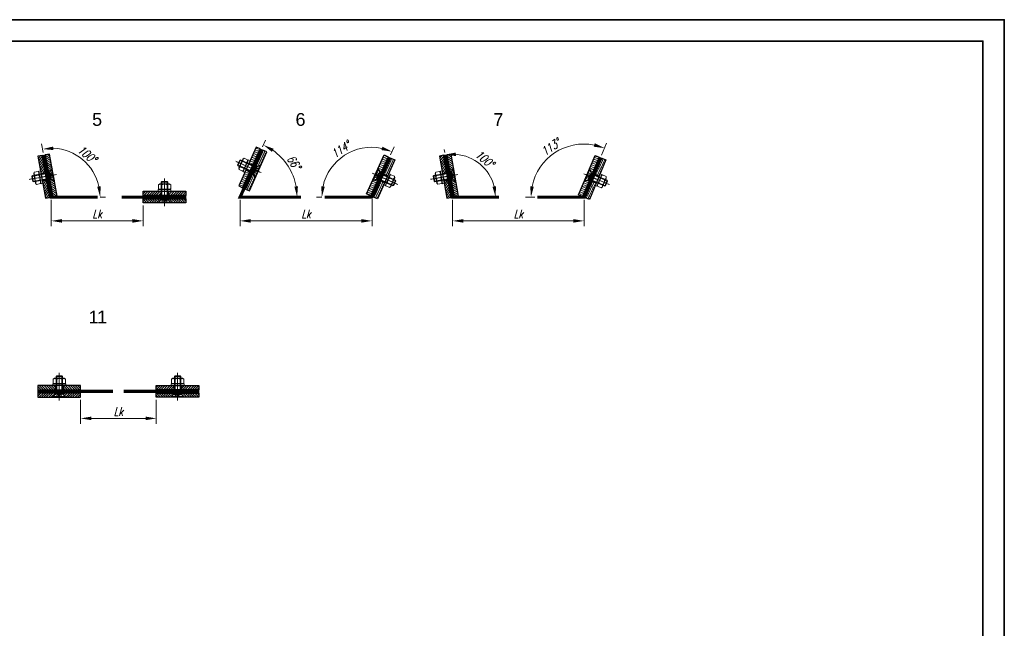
# Model space of a CAD drawing. Header units: millimetres. Extents: x -176817 to 571382, y -58489 to 156123.
# Tile 82 of 256: x -156463 to -151853, y 93933 to 96783. Entities that reach past the tile are written whole.
import ezdxf

# ---------------------------------------------------------------- set-up
doc = ezdxf.new("R2010")
doc.units = ezdxf.units.MM
doc.header["$LTSCALE"] = 0.2
for name, pattern in [('AM_ISO02W050', [7.5, 6, -1.5]), ('AM_ISO02W050x2', [3.75, 3, -0.75]), ('AM_ISO08W050', [18, 12, -1.5, 3, -1.5]), ('AM_ISO08W050x2', [9, 6, -0.75, 1.5, -0.75]), ('HIDDEN', [9.525, 6.35, -3.175])]:
    doc.linetypes.add(name, pattern=pattern)
doc.layers.get('Defpoints').update_dxf_attribs({"lineweight": 13})
for name, color, linetype, lineweight in [('-A Siatka', 30, 'Continuous', 35), ('-AAA Kontur', 7, 'Continuous', 35), ('-AAA Widok', 2, 'Continuous', 30), ('-AAA Wymiar', 1, 'Continuous', 18), ('AM_0N', 7, 'Continuous', 13), ('AM_3N', 6, 'AM_ISO02W050', 13), ('AM_4N', 3, 'Continuous', 13), ('AM_7N', 4, 'AM_ISO08W050', 13), ('AM_8', 1, 'Continuous', 13)]:
    doc.layers.add(name, color=color, linetype=linetype, lineweight=lineweight)
doc.layers.add('-AAA L-Opis', color=3, linetype='Continuous')
doc.styles.get("Standard").update_dxf_attribs({"font": 'arial.ttf'})
doc.styles.add('WYMIARY', font='ROMANS.shx', dxfattribs={"width": 0.75, "oblique": 15})
doc.dimstyles.new('1 do 20', dxfattribs={"dimscale": 20, "dimtxt": 2, "dimasz": 2.5, "dimexe": 1.25, "dimexo": 0.625, "dimtad": 1, "dimdec": 1, "dimtxsty": 'WYMIARY', "dimcen": 2.5, "dimclrd": 256, "dimclre": 256, "dimclrt": 5, "dimadec": 0, "dimazin": 0, "dimtfac": 1, "dimtdec": 1, "dimtmove": 0, "dimatfit": 3, "dimfxl": 1.25, "dimlwd": -1, "dimlwe": -1, "dimarcsym": 0})

# ---------------------------------------------------------------- blocks, each defined once
blk = doc.blocks.new('*U1058')
at = {"layer": 'AM_0N'}
for p, q in [((5.65, -1), (-5.65, -1)), ((-5.65, -1), (-5.65, -1.65)), ((5.65, -1.65), (-5.65, -1.65)), ((-5.65, -1.65), (-2.39, -4.91)), ((-3, -6.3), (-2.39, -5.69)), ((3, -6.3), (-3, -6.3)), ((-3, -20.39), (-3, -6.3)), ((2.39, -4.91), (-2.39, -4.91)), ((-2.39, -5.69), (-2.39, -4.91)), ((5.65, -1.65), (2.39, -4.91)), ((2.39, -5.69), (2.39, -4.91)), ((3, -6.3), (2.39, -5.69)), ((3, -20.39), (3, -6.3)), ((5.65, -1.65), (5.65, -1)), ((3, -20.39), (-3, -20.39)), ((-2.39, -21), (-3, -20.39)), ((-2.39, -21), (2.39, -21)), ((2.39, -21), (3, -20.39))]:
    blk.add_line(p, q, dxfattribs=at)
at = {"layer": 'AM_3N', "linetype": 'AM_ISO02W050x2'}
for p, q in [((-3.4, -1), (0, -5.36)), ((-0.71, -4.45), (-0.71, -1)), ((0.71, -4.45), (-0.71, -4.45)), ((3.4, -1), (0, -5.36)), ((0.71, -4.45), (0.71, -1))]:
    blk.add_line(p, q, dxfattribs=at)
at = {"layer": 'AM_4N'}
for p, q in [((-2.39, -5.69), (-2.39, -6.3)), ((-2.39, -6.3), (-2.39, -21)), ((2.39, -5.69), (2.39, -6.3)), ((2.39, -6.3), (2.39, -21))]:
    blk.add_line(p, q, dxfattribs=at)
at = {"layer": 'AM_7N', "linetype": 'AM_ISO08W050x2'}
blk.add_line((0, 2), (0, -24), dxfattribs=at)
blk = doc.blocks.new('*U1059')
at = {"layer": 'AM_0N'}
for p, q in [((6, -12), (-6, -12)), ((-6, -12), (-6, -13.6)), ((-6, -13.6), (6, -13.6)), ((6, -13.6), (6, -12))]:
    blk.add_line(p, q, dxfattribs=at)
at = {"layer": 'AM_7N', "linetype": 'AM_ISO08W050x2'}
blk.add_line((0, -16.6), (0, -9), dxfattribs=at)
blk = doc.blocks.new('*U1060')
at = {"layer": 'AM_0N'}
for p, q in [((-5.77, -14.36), (-4.45, -13.6)), ((-5.77, -14.36), (-5.77, -18.04)), ((-5.77, -18.04), (-4.45, -18.8)), ((4.45, -13.6), (-4.45, -13.6)), ((-2.89, -14.36), (-2.89, -18.04)), ((2.89, -14.36), (2.89, -18.04)), ((5.78, -14.36), (4.45, -13.6)), ((5.78, -18.04), (4.45, -18.8)), ((5.78, -14.36), (5.78, -18.04)), ((4.45, -18.8), (-4.45, -18.8))]:
    blk.add_line(p, q, dxfattribs=at)
for centre, radius, start, end in [((-4.33, -16.47), 2.55, 55.56153, 115.56153), ((-4.33, -15.93), 2.55, 244.43847, 304.43847), ((0, -23.46), 9.54, 72.38303, 107.61697), ((0, -8.94), 9.54, 252.38303, 287.61697), ((4.33, -16.47), 2.55, 64.43847, 124.43847), ((4.33, -15.93), 2.55, 235.56153, 295.56153)]:
    blk.add_arc(centre, radius, start, end, dxfattribs=at)
at = {"layer": 'AM_7N', "linetype": 'AM_ISO08W050x2'}
blk.add_line((0, -10.6), (0, -21.8), dxfattribs=at)
blk = doc.blocks.new('okucie')
at = {"layer": 'AM_8'}
h = blk.add_hatch(dxfattribs=at)
h.set_pattern_fill('ANSI31', color=256, scale=0.5, style=0)
h.set_pattern_definition([(45, (-21727.3335, 85443.8012), (-1.122532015, 1.122532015), [])])
h.paths.add_polyline_path([(-3.5, -5), (-3.5, -3.8), (-6.3, -1), (-20, -1), (-20, -5)])
h.paths.add_polyline_path([(20, -5), (20, -1), (6.3, -1), (3.5, -3.8), (3.5, -5)])
h = blk.add_hatch(dxfattribs=at)
h.set_pattern_fill('ANSI31', color=256, scale=0.5, angle=90, style=0)
h.set_pattern_definition([(135, (-21776.6445, 85446.8), (-1.122532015, -1.122532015), [])])
h.paths.add_polyline_path([(-3.5, -8), (-20, -8), (-20, -12), (-3.5, -12)])
h.paths.add_polyline_path([(20, -8), (3.5, -8), (3.5, -12), (6, -12), (20, -12)])
at = {"layer": '-AAA Widok'}
for p, q in [((-3.5, -3.8, 0), (3.5, -3.8, 0)), ((-3.5, -12, 0), (-3.5, -8)), ((3.5, -12, 0), (3.5, -8))]:
    blk.add_line(p, q, dxfattribs=at)
for points in [[(-20, -5), (20, -5), (20, -1), (-20, -1)], [(-20, -12), (20, -12), (20, -8), (-20, -8)]]:
    blk.add_lwpolyline(points, close=True, dxfattribs=at)
at = {"layer": '-AAA Widok', "elevation": 0}
blk.add_lwpolyline([(-20, -5), (20, -5), (20, -1), (-20, -1)], close=True, dxfattribs=at)
for points in [[(-6.3, -1), (-3.5, -3.8), (-3.5, -5)], [(6.3, -1), (3.5, -3.8), (3.5, -5)]]:
    blk.add_lwpolyline(points, dxfattribs=at)
at = {"layer": '-AAA Wymiar'}
for p, q in [((-20, -8), (-20, -5)), ((20, -8), (20, -5))]:
    blk.add_line(p, q, dxfattribs=at)
at = {"layer": 'AM_0N'}
for name in ['*U1058', '*U1059', '*U1060']:
    blk.add_blockref(name, (0, 0), dxfattribs=at)
blk = doc.blocks.new('*D175')
at = {"layer": '-AAA Wymiar', "transparency": 16777216}
for p, q in [((-156353.3, 96161), (-156360.6, 96201.5)), ((-156086, 95951.9), (-156061.7, 95951.9))]:
    blk.add_line(p, q, dxfattribs=at)
blk.add_arc((-156315.4, 95951.9), 228.7, 12.5531, 87.7185, dxfattribs=at)
for points in [[(-156305.7, 96172.1), (-156306.8, 96188.7), (-156356.1, 96176.9)], [(-156083.9, 96002.5), (-156100.4, 96000.7), (-156086.7, 95951.9)]]:
    blk.add_solid(points, dxfattribs=at)
at = {"layer": 'Defpoints', "color": 0, "transparency": 16777216}
for p in [(-156351, 96148.7, 0), (-156124.5, 96077.9), (-156315.4, 95951.9, 0), (-156315.4, 95951.9, 0), (-156098.5, 95951.9, 0)]:
    blk.add_point(p, dxfattribs=at)
at = {"layer": '-AAA Wymiar', "color": 5, "transparency": 16777216, "insert": (-156148, 96152.4), "char_height": 40, "attachment_point": 5, "rotation": 320.1358, "style": 'WYMIARY'}
blk.add_mtext('100°', dxfattribs=at)
blk = doc.blocks.new('*D176')
at = {"layer": '-AAA Wymiar', "transparency": 16777216}
blk.add_line((-155326, 96186.5), (-155311.7, 96218.4), dxfattribs=at)
blk.add_arc((-155431.3, 95951.9), 267.1, 10.7418, 55.0847, dxfattribs=at)
for points in [[(-155282.5, 96163.7), (-155274.3, 96178.2), (-155321.9, 96195.6)], [(-155160.6, 96002.5), (-155177.2, 96000.9), (-155164.2, 95951.9)]]:
    blk.add_solid(points, dxfattribs=at)
at = {"layer": 'Defpoints', "color": 0, "transparency": 16777216}
for p in [(-155331.1, 96175.1, 0), (-155183.6, 96051.7), (-155431.3, 95951.9, 0), (-155431.3, 95951.9, 0), (-155146.1, 95951.9, 0)]:
    blk.add_point(p, dxfattribs=at)
at = {"layer": '-AAA Wymiar', "color": 5, "transparency": 16777216, "insert": (-155179.8, 96114.7), "char_height": 40, "attachment_point": 5, "rotation": 302.9133, "style": 'WYMIARY'}
blk.add_mtext('66°', dxfattribs=at)
blk = doc.blocks.new('*D177')
at = {"layer": '-AAA Wymiar', "transparency": 16777216}
for p, q in [((-154726.8, 96149.3), (-154709.6, 96187.5)), ((-155048.4, 95951.9), (-155073.6, 95951.9))]:
    blk.add_line(p, q, dxfattribs=at)
blk.add_arc((-154815.4, 95951.9), 233.2, 78.1331, 167.6935, dxfattribs=at)
for points in [[(-154764.8, 96188.1), (-154770, 96172.2), (-154719.9, 96164.7)], [(-155035, 96000.7), (-155051.5, 96002.5), (-155048.6, 95951.9)]]:
    blk.add_solid(points, dxfattribs=at)
at = {"layer": 'Defpoints', "color": 0, "transparency": 16777216}
for p in [(-154871.3, 96178.3), (-154731.9, 96137.9, 0), (-155035.9, 95951.9, 0), (-154815.4, 95951.9, 0), (-154815.4, 95951.9, 0)]:
    blk.add_point(p, dxfattribs=at)
at = {"layer": '-AAA Wymiar', "color": 5, "transparency": 16777216, "insert": (-154959.8, 96175), "char_height": 40, "attachment_point": 5, "rotation": 32.9133, "style": 'WYMIARY'}
blk.add_mtext('114°', dxfattribs=at)
blk = doc.blocks.new('*D178')
at = {"layer": '-AAA Wymiar', "transparency": 16777216}
blk.add_line((-154473.2, 96161.2), (-154475.5, 96174.5), dxfattribs=at)
blk.add_arc((-154436.3, 95951.9), 201, 14.2889, 85.7185, dxfattribs=at)
for points in [[(-154420.8, 96144), (-154421.7, 96160.7), (-154471.2, 96149.9)], [(-154233.2, 96002.6), (-154249.7, 96000.5), (-154235.2, 95951.9)]]:
    blk.add_solid(points, dxfattribs=at)
at = {"layer": 'Defpoints', "color": 0, "transparency": 16777216}
for p in [(-154471, 96148.9, 0), (-154268.3, 96062.4), (-154436.3, 95951.9, 0), (-154436.3, 95951.9, 0), (-154219.5, 95951.9, 0)]:
    blk.add_point(p, dxfattribs=at)
at = {"layer": '-AAA Wymiar', "color": 5, "transparency": 16777216, "insert": (-154286.2, 96130.8), "char_height": 40, "attachment_point": 5, "rotation": 320.0037, "style": 'WYMIARY'}
blk.add_mtext('100°', dxfattribs=at)
blk = doc.blocks.new('*D179')
at = {"layer": '-AAA Wymiar', "transparency": 16777216}
for p, q in [((-153739.2, 96148), (-153715.6, 96204.3)), ((-154051.6, 95951.9), (-154094.6, 95951.9))]:
    blk.add_line(p, q, dxfattribs=at)
blk.add_arc((-153821, 95951.9), 248.5, 78.8775, 168.4543, dxfattribs=at)
for points in [[(-153770.7, 96203.8), (-153775.5, 96187.8), (-153725.3, 96181.3)], [(-154056.3, 96000.8), (-154072.9, 96002.5), (-154069.6, 95951.9)]]:
    blk.add_solid(points, dxfattribs=at)
at = {"layer": 'Defpoints', "color": 0, "transparency": 16777216}
for p in [(-153884.9, 96192.1), (-153744, 96136.5, 0), (-154039.1, 95951.9, 0), (-153821, 95951.9, 0), (-153821, 95951.9, 0)]:
    blk.add_point(p, dxfattribs=at)
at = {"layer": '-AAA Wymiar', "color": 5, "transparency": 16777216, "insert": (-153976.8, 96185.8), "char_height": 40, "attachment_point": 5, "rotation": 33.6659, "style": 'WYMIARY'}
blk.add_mtext('113°', dxfattribs=at)
blk = doc.blocks.new('*D195')
at = {"layer": '-AAA Wymiar', "transparency": 16777216}
for p, q in [((-156315.4, 95939.4), (-156315.4, 95815.6)), ((-155885.2, 95911.9), (-155885.2, 95815.6)), ((-156265.4, 95840.6), (-155935.2, 95840.6))]:
    blk.add_line(p, q, dxfattribs=at)
for points in [[(-156265.4, 95848.9), (-156265.4, 95832.2), (-156315.4, 95840.6)], [(-155935.2, 95848.9), (-155935.2, 95832.2), (-155885.2, 95840.6)]]:
    blk.add_solid(points, dxfattribs=at)
at = {"layer": 'Defpoints', "color": 0, "transparency": 16777216}
for p in [(-156315.4, 95951.9, 0), (-155885.2, 95924.4), (-155885.2, 95840.6)]:
    blk.add_point(p, dxfattribs=at)
at = {"layer": '-AAA Wymiar', "color": 5, "transparency": 16777216, "insert": (-156100.3, 95873.1), "char_height": 40, "attachment_point": 5, "style": 'WYMIARY'}
blk.add_mtext('Lk', dxfattribs=at)
blk = doc.blocks.new('*D196')
at = {"layer": '-AAA Wymiar', "transparency": 16777216}
for p, q in [((-155431.3, 95939.4), (-155431.3, 95815.6)), ((-154813.8, 95943), (-154813.8, 95815.6)), ((-155381.3, 95840.6), (-154863.8, 95840.6))]:
    blk.add_line(p, q, dxfattribs=at)
for points in [[(-155381.3, 95848.9), (-155381.3, 95832.2), (-155431.3, 95840.6)], [(-154863.8, 95848.9), (-154863.8, 95832.2), (-154813.8, 95840.6)]]:
    blk.add_solid(points, dxfattribs=at)
at = {"layer": 'Defpoints', "color": 0, "transparency": 16777216}
for p in [(-155431.3, 95951.9), (-154813.8, 95955.5, 0), (-154813.8, 95840.6)]:
    blk.add_point(p, dxfattribs=at)
at = {"layer": '-AAA Wymiar', "color": 5, "transparency": 16777216, "insert": (-155122.5, 95873.1), "char_height": 40, "attachment_point": 5, "style": 'WYMIARY'}
blk.add_mtext('Lk', dxfattribs=at)
blk = doc.blocks.new('*D197')
at = {"layer": '-AAA Wymiar', "transparency": 16777216}
for p, q in [((-154436.3, 95939.4), (-154436.3, 95815.6)), ((-153821, 95939.4), (-153821, 95815.6)), ((-154386.3, 95840.6), (-153871, 95840.6))]:
    blk.add_line(p, q, dxfattribs=at)
for points in [[(-154386.3, 95848.9), (-154386.3, 95832.2), (-154436.3, 95840.6)], [(-153871, 95848.9), (-153871, 95832.2), (-153821, 95840.6)]]:
    blk.add_solid(points, dxfattribs=at)
at = {"layer": 'Defpoints', "color": 0, "transparency": 16777216}
for p in [(-154436.3, 95951.9), (-153821, 95951.9, 0), (-153821, 95840.6)]:
    blk.add_point(p, dxfattribs=at)
at = {"layer": '-AAA Wymiar', "color": 5, "transparency": 16777216, "insert": (-154128.6, 95873.1), "char_height": 40, "attachment_point": 5, "style": 'WYMIARY'}
blk.add_mtext('Lk', dxfattribs=at)
blk = doc.blocks.new('*D201')
at = {"layer": '-AAA Wymiar', "transparency": 16777216}
for p, q in [((-156178.1, 95002.2), (-156178.1, 94890.9)), ((-155824, 95002.2), (-155824, 94890.9)), ((-156128.1, 94915.9), (-155874, 94915.9))]:
    blk.add_line(p, q, dxfattribs=at)
for points in [[(-156128.1, 94924.2), (-156128.1, 94907.5), (-156178.1, 94915.9)], [(-155874, 94924.2), (-155874, 94907.5), (-155824, 94915.9)]]:
    blk.add_solid(points, dxfattribs=at)
at = {"layer": 'Defpoints', "color": 0, "transparency": 16777216}
for p in [(-156178.1, 95014.7, 0), (-155824, 95014.7, 0), (-155824, 94915.9)]:
    blk.add_point(p, dxfattribs=at)
at = {"layer": '-AAA Wymiar', "color": 5, "transparency": 16777216, "insert": (-156001, 94948.4), "char_height": 40, "attachment_point": 5, "style": 'WYMIARY'}
blk.add_mtext('Lk', dxfattribs=at)

msp = doc.modelspace()

# ---------------------------------------------------------------- linework, layer by layer
at = {"layer": '-A Siatka', "linetype": 'HIDDEN', "const_width": 15, "elevation": 0}
for points in [[(-155146.0773, 95951.9209), (-155431.2886, 95951.9209), (-155431.2886, 95951.9209), (-155431.2886, 95951.9209), (-155331.1002, 96175.1268)], [(-156098.4728, 95951.9209), (-156315.3662, 95951.9209), (-156315.3662, 95951.9209), (-156351.0292, 96148.7167)], [(-154731.8949, 96137.9161), (-154815.3808, 95951.9209), (-155035.8915, 95951.9209)], [(-154471.0069, 96148.8779), (-154436.2517, 95951.9209), (-154219.537, 95951.9209)], [(-154039.0633, 95951.9209), (-153821.0479, 95951.9209), (-153743.9691, 96136.4713)], [(-155685.2397, 95951.9209), (-155685.2397, 95951.9209), (-155985.1845, 95951.9209)], [(-156026.0427, 95042.156), (-156378.0916, 95042.156)], [(-155623.9938, 95042.156), (-155976.0427, 95042.156)]]:
    msp.add_lwpolyline(points, dxfattribs=at)
at = {"layer": '-AAA Kontur'}
for points in [[(-159993.3001, 91102.5045), (-151853.3001, 91102.5045), (-151853.3001, 96782.5045), (-159993.3001, 96782.5045)], [(-159893.3001, 91202.5045), (-151953.3001, 91202.5045), (-151953.3001, 96682.5045), (-159893.3001, 96682.5045)]]:
    msp.add_lwpolyline(points, close=True, dxfattribs=at)

# ---------------------------------------------------------------- block references
at = {"layer": '-AAA Widok', "color": 42}
for p, xscale, yscale, zscale, rotation in [((-155342.403, 96070.5883, 0), 5.000000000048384, 5.000000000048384, 5.000000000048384, 245.8265630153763), ((-156301.2218, 96056.114, 0), 4.999999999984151, 4.999999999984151, 4.999999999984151, 280.2715900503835), ((-154802.4921, 96059.9925, 0), -5.000000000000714, 5, 5, 65.82656301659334), ((-154421.6269, 96056.0465, 0), 4.999999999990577, 4.999999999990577, 4.999999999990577, 280.0074476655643), ((-153812.4951, 96056.7202, 0), -5.000000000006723, 5, 5, 67.33179931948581), ((-156278.0916, 95009.6591, 0), 5, 5, 5, 180)]:
    msp.add_blockref('okucie', p, dxfattribs=dict(at, xscale=xscale, yscale=yscale, zscale=zscale, rotation=rotation))
at = {"layer": '-AAA Widok', "color": 42, "extrusion": (0, 0, -1), "zscale": -5}
for p, xscale, yscale, rotation in [((155785.2344, 95919.4077, 0), 5.000000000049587, 5.000000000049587, 179.9906374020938), ((155723.9938, 95009.6591, 0), 5, 5, 180)]:
    msp.add_blockref('okucie', p, dxfattribs=dict(at, xscale=xscale, yscale=yscale, rotation=rotation))

# ---------------------------------------------------------------- texts
at = {"layer": '-AAA L-Opis', "char_height": 60, "attachment_point": 5}
for s, insert in [('\\A1;5', (-156100.9811, 96315.0752, 0)), ('\\A1;6', (-155148.5857, 96315.0752, 0)), ('\\A1;7', (-154222.0454, 96315.0752, 0)), ('\\A1;{\\T0.75;11}', (-156100.9811, 95390.3803, 0))]:
    msp.add_mtext(s, dxfattribs=dict(at, insert=insert))

# ---------------------------------------------------------------- dimensions: what is measured, and where the dimension line sits
at = {"layer": '-AAA Wymiar'}
for base, line1, line2, picture, middle in [((-156124.5137, 96077.8789), ((-156098.4728, 95951.9209, 0), (-156315.3662, 95951.9209, 0)), ((-156315.3662, 95951.9209, 0), (-156351.0292, 96148.7167, 0)), '*D175', (-156147.9638, 96152.3862, 0)), ((-155183.5503, 96051.7229), ((-155146.0773, 95951.9209, 0), (-155431.2886, 95951.9209, 0)), ((-155431.2886, 95951.9209, 0), (-155331.1002, 96175.1268, 0)), '*D176', (-155179.7883, 96114.7064, 0)), ((-154871.3486, 96178.3411), ((-154731.8949, 96137.9161, 0), (-154815.3808, 95951.9209, 0)), ((-154815.3808, 95951.9209, 0), (-155035.8915, 95951.9209, 0)), '*D177', (-154959.7729, 96175.0037, 0)), ((-153884.9062, 96192.1227), ((-153821.0479, 95951.9209, 0), (-153743.9691, 96136.4713, 0)), ((-154039.0633, 95951.9209, 0), (-153821.0479, 95951.9209, 0)), '*D179', (-153976.8452, 96185.8305, 0)), ((-154268.3143, 96062.3854), ((-154436.2517, 95951.9209, 0), (-154219.537, 95951.9209, 0)), ((-154471.0069, 96148.8779, 0), (-154436.2517, 95951.9209, 0)), '*D178', (-154286.1654, 96130.8104, 0))]:
    dim = msp.add_angular_dim_2l(base=base, line1=line1, line2=line2, dimstyle='1 do 20', dxfattribs=at)
    dim.commit()
    dim.dimension.update_dxf_attribs({"geometry": picture, "text_midpoint": middle})
for base, p1, p2, picture, middle in [((-155885.2352, 95840.5532, 0), (-156315.3664, 95951.9219, 0), (-155885.2352, 95924.385, 0), '*D195', (-156100.3008, 95873.0532, 0)), ((-154813.7949, 95840.5532, 0), (-155431.2886, 95951.9209, 0), (-154813.7949, 95955.454, 0), '*D196', (-155122.5417, 95873.0532, 0)), ((-153821.0479, 95840.5532, 0), (-154436.2517, 95951.9209, 0), (-153821.0479, 95951.9209, 0), '*D197', (-154128.6498, 95873.0532, 0)), ((-155823.9938, 94915.8583, 0), (-156178.0916, 95014.6528, 0), (-155823.9938, 95014.6528, 0), '*D201', (-156001.0427, 94948.3583, 0))]:
    dim = msp.add_linear_dim(base=base, p1=p1, p2=p2, text='Lk', dimstyle='1 do 20', dxfattribs=at)
    dim.commit()
    dim.dimension.update_dxf_attribs({"geometry": picture, "text_midpoint": middle})

doc.saveas('drawing.dxf')
